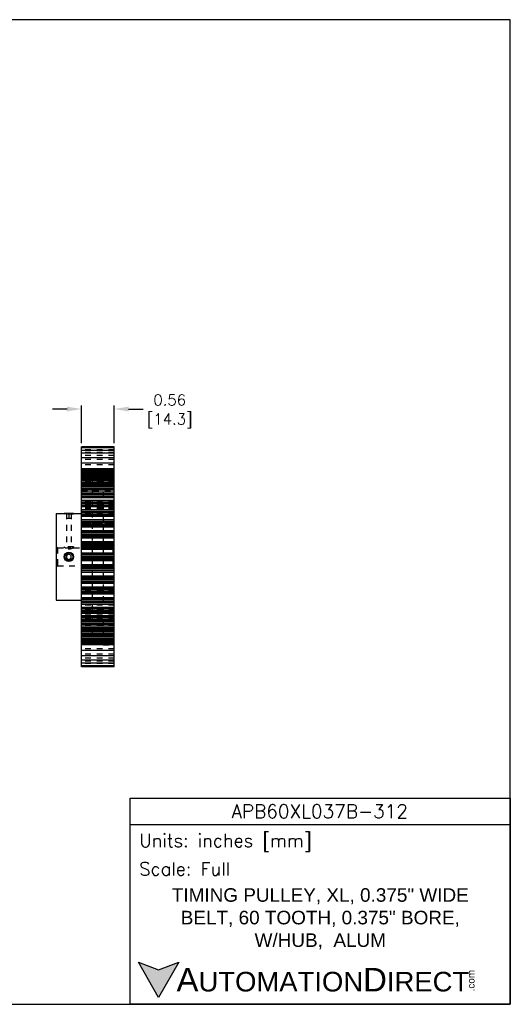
# Model space of a CAD drawing. Extents: x 909.4 to 931.4, y -8.5 to 8.5.
# Tile 2 of 2: x 922.9 to 931.4, y -8.5 to 8.5. Entities that reach past the tile are written whole.
import ezdxf

# ---------------------------------------------------------------- set-up
doc = ezdxf.new("R2010")
doc.units = 0
doc.header["$LTSCALE"] = 4
doc.header["$MEASUREMENT"] = 0
doc.linetypes.add('HIDDEN2', pattern=[0.1875, 0.125, -0.0625])
doc.layers.get('0').update_dxf_attribs({"linetype": 'CONTINUOUS'})
doc.layers.get('DEFPOINTS').update_dxf_attribs({"linetype": 'CONTINUOUS'})
for name, color, linetype in [('DIMENSIONS', 140, 'CONTINUOUS'), ('DIMENSIONS @ 1', 140, 'CONTINUOUS'), ('HIDDEN', 102, 'HIDDEN2'), ('TEXT', 140, 'CONTINUOUS')]:
    doc.layers.add(name, color=color, linetype=linetype)
doc.styles.add('\\M+2ABAC\\M+2A6A11', font='txt')
doc.styles.add('ROMANS', font='romans.shx')
doc.styles.get("Standard").update_dxf_attribs({"font": 'romans.shx'})
doc.dimstyles.get("Standard").update_dxf_attribs({"dimtxt": 0.1875, "dimasz": 0.25, "dimexe": 0.0625, "dimexo": 0.0625, "dimgap": 0.0625, "dimtad": 0, "dimtih": 1, "dimtoh": 1, "dimzin": 0, "dimdsep": 46, "dimtxsty": 'Standard', "dimcen": 0, "dimadec": 0, "dimazin": 0, "dimtfac": 1, "dimtofl": 0, "dimtmove": 0, "dimatfit": 3, "dimfxl": 0, "dimtolj": 1, "dimtzin": 0, "dimarcsym": 0})

# ---------------------------------------------------------------- blocks, each defined once
blk = doc.blocks.new('*D3')
at = {"layer": 'DEFPOINTS', "color": 0}
for p in [(924.5712981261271, 1.744248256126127), (924.0082981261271, 1.091522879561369), (924.5712981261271, 1.091522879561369)]:
    blk.add_point(p, dxfattribs=at)
at = {"layer": 'DIMENSIONS', "color": 0, "lineweight": -2}
for p, q in [((923.7582981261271, 1.744248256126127), (923.5082981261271, 1.744248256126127)), ((924.0082981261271, 1.154022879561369), (924.0082981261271, 1.806748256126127)), ((924.5712981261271, 1.154022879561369), (924.5712981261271, 1.806748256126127)), ((924.8212981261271, 1.744248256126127), (925.0712981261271, 1.744248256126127))]:
    blk.add_line(p, q, dxfattribs=at)
at = {"layer": 'DIMENSIONS', "color": 0}
for points in [[(923.7582981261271, 1.785914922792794), (923.7582981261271, 1.70258158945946), (924.0082981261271, 1.744248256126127)], [(924.8212981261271, 1.785914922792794), (924.8212981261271, 1.70258158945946), (924.5712981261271, 1.744248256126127)]]:
    blk.add_solid(points, dxfattribs=at)
at = {"layer": 'DIMENSIONS', "color": 0, "char_height": 0.1875, "attachment_point": 5}
for s, insert in [('\\A1;0.56', (925.5311195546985, 1.900498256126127)), ('\\A1;[14.3]', (925.5311195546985, 1.538891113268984))]:
    blk.add_mtext(s, dxfattribs=dict(at, insert=insert))

msp = doc.modelspace()

# ---------------------------------------------------------------- hatches: boundary and pattern name
at = {"layer": 'TEXT'}
msp.add_hatch(color=256, dxfattribs=at).paths.add_polyline_path([(925.6883008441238, -7.808852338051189), (925.3390763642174, -7.935959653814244), (924.9898518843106, -7.808852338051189), (925.3390763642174, -8.413726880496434)])

# ---------------------------------------------------------------- linework, layer by layer
for p, q in [((924.0082981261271, -2.706196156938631), (924.008298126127, 1.091522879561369)), ((924.5712981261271, 1.091522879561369), (924.0082981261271, 1.091522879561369)), ((924.5712981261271, 1.074415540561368), (924.0082981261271, 1.074415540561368)), ((924.5712981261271, 1.026593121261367), (924.0082981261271, 1.026593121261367)), ((924.571298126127, -2.706196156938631), (924.571298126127, 1.091522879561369)), ((924.5712981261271, 0.9795495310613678), (924.0082981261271, 0.9795495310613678)), ((924.5712981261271, 0.9028302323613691), (924.0082981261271, 0.9028302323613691)), ((924.5712981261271, 0.8076369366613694), (924.0082981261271, 0.8076369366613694)), ((924.571298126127, 0.7092368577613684), (924.008298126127, 0.7092368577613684)), ((924.008298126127, 0.7092139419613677), (924.571298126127, 0.7092139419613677)), ((924.008298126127, 0.7048961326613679), (924.571298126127, 0.7048961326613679)), ((924.008298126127, 0.6953796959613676), (924.571298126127, 0.6953796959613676)), ((924.008298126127, 0.6882042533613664), (924.571298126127, 0.6882042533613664)), ((924.571298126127, 0.6879480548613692), (924.008298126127, 0.6879480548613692)), ((924.008298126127, 0.6875831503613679), (924.571298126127, 0.6875831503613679)), ((924.008298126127, 0.6768432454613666), (924.571298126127, 0.6768432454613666)), ((924.008298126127, 0.674703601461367), (924.571298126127, 0.674703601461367)), ((924.008298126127, 0.6712526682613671), (924.571298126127, 0.6712526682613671)), ((924.008298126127, 0.6628151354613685), (924.571298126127, 0.6628151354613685)), ((924.571298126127, 0.655663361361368), (924.008298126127, 0.655663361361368)), ((924.008298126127, 0.6554396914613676), (924.571298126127, 0.6554396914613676)), ((924.008298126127, 0.6543911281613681), (924.571298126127, 0.6543911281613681)), ((924.008298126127, 0.6441651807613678), (924.571298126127, 0.6441651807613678)), ((924.008298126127, 0.6421292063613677), (924.571298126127, 0.6421292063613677)), ((924.571298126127, 0.6418982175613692), (924.008298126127, 0.6418982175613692)), ((924.571298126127, 0.6414851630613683), (924.008298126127, 0.6414851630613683)), ((924.008298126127, 0.6403738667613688), (924.571298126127, 0.6403738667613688)), ((924.008298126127, 0.6329120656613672), (924.571298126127, 0.6329120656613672)), ((924.008298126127, 0.6292228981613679), (924.571298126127, 0.6292228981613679)), ((924.008298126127, 0.619152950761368), (924.571298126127, 0.619152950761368)), ((924.008298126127, 0.6125190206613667), (924.571298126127, 0.6125190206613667)), ((924.008298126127, 0.6078314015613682), (924.571298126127, 0.6078314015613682)), ((924.008298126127, 0.6037942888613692), (924.571298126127, 0.6037942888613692)), ((924.571298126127, 0.6028742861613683), (924.008298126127, 0.6028742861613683)), ((924.008298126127, 0.5976466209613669), (924.571298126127, 0.5976466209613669)), ((924.008298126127, 0.5710507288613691), (924.571298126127, 0.5710507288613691)), ((924.571298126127, 0.5706431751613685), (924.008298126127, 0.5706431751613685)), ((924.008298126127, 0.5683938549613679), (924.571298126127, 0.5683938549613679)), ((924.008298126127, 0.5643378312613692), (924.571298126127, 0.5643378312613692)), ((924.008298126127, 0.5472837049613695), (924.571298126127, 0.5472837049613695)), ((924.008298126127, 0.546352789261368), (924.571298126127, 0.546352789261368)), ((924.008298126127, 0.5413145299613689), (924.571298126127, 0.5413145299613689)), ((924.571298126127, 0.5392592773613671), (924.008298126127, 0.5392592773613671)), ((924.008298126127, 0.5391946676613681), (924.571298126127, 0.5391946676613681)), ((924.008298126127, 0.5158138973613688), (924.571298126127, 0.5158138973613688)), ((924.008298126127, 0.4892939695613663), (924.571298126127, 0.4892939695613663)), ((924.571298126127, 0.4766342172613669), (924.008298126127, 0.4766342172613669)), ((924.008298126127, 0.4728747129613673), (924.571298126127, 0.4728747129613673)), ((924.008298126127, 0.4722938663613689), (924.571298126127, 0.4722938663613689)), ((924.008298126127, 0.4635580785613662), (924.571298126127, 0.4635580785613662)), ((924.008298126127, 0.4570245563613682), (924.571298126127, 0.4570245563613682)), ((924.008298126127, 0.455758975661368), (924.571298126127, 0.455758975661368)), ((924.571298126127, 0.4521416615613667), (924.008298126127, 0.4521416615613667)), ((924.008298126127, 0.4361968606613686), (924.571298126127, 0.4361968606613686)), ((924.008298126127, 0.4113417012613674), (924.571298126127, 0.4113417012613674)), ((924.008298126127, 0.3853515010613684), (924.571298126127, 0.3853515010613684)), ((924.571298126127, 0.3610668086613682), (924.008298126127, 0.3610668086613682)), ((924.008298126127, 0.3583550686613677), (924.571298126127, 0.3583550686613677)), ((924.008298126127, 0.3580870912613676), (924.571298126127, 0.3580870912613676)), ((924.008298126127, 0.3554507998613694), (924.571298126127, 0.3554507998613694)), ((924.008298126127, 0.3485915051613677), (924.571298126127, 0.3485915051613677)), ((924.008298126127, 0.3460627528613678), (924.571298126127, 0.3460627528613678)), ((924.571298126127, 0.3430120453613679), (924.008298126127, 0.3430120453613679)), ((924.008298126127, 0.311921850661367), (924.571298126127, 0.311921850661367)), ((924.008298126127, 0.2860175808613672), (924.571298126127, 0.2860175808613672)), ((924.008298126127, 0.2610018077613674), (924.571298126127, 0.2610018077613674)), ((924.008298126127, 0.2326753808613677), (924.571298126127, 0.2326753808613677)), ((924.571298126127, 0.2259183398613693), (924.008298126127, 0.2259183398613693)), ((924.008298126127, 0.2244709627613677), (924.571298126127, 0.2244709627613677)), ((924.008298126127, 0.2216457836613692), (924.571298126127, 0.2216457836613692)), ((924.008298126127, 0.2181312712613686), (924.571298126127, 0.2181312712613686)), ((924.008298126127, 0.215365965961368), (924.571298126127, 0.215365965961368)), ((924.571298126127, 0.213737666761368), (924.008298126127, 0.213737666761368)), ((924.008298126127, 0.1684960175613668), (924.571298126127, 0.1684960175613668)), ((924.008298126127, 0.1419858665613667), (924.571298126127, 0.1419858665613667)), ((924.008298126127, 0.1183725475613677), (924.571298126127, 0.1183725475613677)), ((924.008298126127, 0.08946877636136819), (924.571298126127, 0.08946877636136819)), ((924.008298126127, 0.07709388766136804), (924.571298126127, 0.07709388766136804)), ((924.571298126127, 0.07350123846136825), (924.008298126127, 0.07350123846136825)), ((924.008298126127, 0.0729323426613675), (924.571298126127, 0.0729323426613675)), ((924.008298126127, 0.0671704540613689), (924.571298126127, 0.0671704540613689)), ((924.571298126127, 0.06653044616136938), (924.008298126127, 0.06653044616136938)), ((924.008298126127, 0.06326570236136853), (924.571298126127, 0.06326570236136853)), ((924.008298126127, 0.008373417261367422), (924.571298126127, 0.008373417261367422)), ((923.571298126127, -0.05733663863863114), (923.571298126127, -1.557336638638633)), ((923.571298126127, -0.05733663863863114), (923.7077981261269, -0.05733663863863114)), ((923.722716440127, -0.05881832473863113), (923.7241981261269, -0.05733663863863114)), ((923.724198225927, -0.05733663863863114), (923.855398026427, -0.05733663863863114)), ((923.856879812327, -0.05881832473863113), (923.8553981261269, -0.05733663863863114)), ((923.8717981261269, -0.05733663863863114), (924.008298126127, -0.05733663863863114)), ((924.008298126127, -0.01828901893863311), (924.571298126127, -0.01828901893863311)), ((924.008298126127, -0.04009585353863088), (924.571298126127, -0.04009585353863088)), ((924.008298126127, -0.06908241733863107), (924.571298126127, -0.06908241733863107)), ((924.008298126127, -0.08259085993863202), (924.571298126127, -0.08259085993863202)), ((924.571298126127, -0.09357659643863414), (924.008298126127, -0.09357659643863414)), ((924.008298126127, -0.0936679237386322), (924.571298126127, -0.0936679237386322)), ((924.008298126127, -0.09598811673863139), (924.571298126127, -0.09598811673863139)), ((924.571298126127, -0.09609085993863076), (924.008298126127, -0.09609085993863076)), ((924.008298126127, -0.1064961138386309), (924.571298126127, -0.1064961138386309)), ((924.008298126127, -0.1657062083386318), (924.571298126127, -0.1657062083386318)), ((924.008298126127, -0.1920647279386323), (924.571298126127, -0.1920647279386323)), ((924.008298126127, -0.2116919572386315), (924.571298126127, -0.2116919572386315)), ((924.008298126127, -0.2402653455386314), (924.571298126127, -0.2402653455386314)), ((924.008298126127, -0.2546762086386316), (924.571298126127, -0.2546762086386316)), ((924.008298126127, -0.2713180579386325), (924.571298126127, -0.2713180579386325)), ((924.008298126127, -0.2724792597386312), (924.571298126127, -0.2724792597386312)), ((924.008298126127, -0.2882495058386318), (924.571298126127, -0.2882495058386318)), ((924.008298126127, -0.3507643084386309), (924.571298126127, -0.3507643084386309)), ((924.008298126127, -0.376367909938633), (924.571298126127, -0.376367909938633)), ((924.008298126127, -0.3934797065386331), (924.571298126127, -0.3934797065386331)), ((924.008298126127, -0.4211510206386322), (924.571298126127, -0.4211510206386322)), ((924.008298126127, -0.4362177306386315), (924.571298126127, -0.4362177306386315)), ((924.008298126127, -0.4558194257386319), (924.571298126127, -0.4558194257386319)), ((924.008298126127, -0.460442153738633), (924.571298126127, -0.460442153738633)), ((924.008298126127, -0.478884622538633), (924.571298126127, -0.478884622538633)), ((924.008298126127, -0.5436344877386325), (924.571298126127, -0.5436344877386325)), ((924.008298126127, -0.5680450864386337), (924.571298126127, -0.5680450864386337)), ((924.008298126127, -0.5823486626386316), (924.571298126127, -0.5823486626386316)), ((924.008298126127, -0.6086444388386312), (924.571298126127, -0.6086444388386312)), ((924.008298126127, -0.6241091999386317), (924.571298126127, -0.6241091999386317)), ((924.008298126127, -0.6463353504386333), (924.571298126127, -0.6463353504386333)), ((924.008298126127, -0.6543405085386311), (924.571298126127, -0.6543405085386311)), ((924.008298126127, -0.6751396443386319), (924.571298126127, -0.6751396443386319)), ((923.7897981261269, -0.7599939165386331), (923.748798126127, -0.783665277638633)), ((923.748798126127, -0.783665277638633), (923.748798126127, -0.8310079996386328)), ((923.748798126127, -0.8310079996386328), (923.7897981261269, -0.8546793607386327)), ((923.830798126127, -0.783665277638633), (923.7897981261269, -0.7599939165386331)), ((923.7897981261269, -0.8546793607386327), (923.830798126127, -0.8310079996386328)), ((923.830798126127, -0.8310079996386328), (923.830798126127, -0.783665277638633)), ((924.008298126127, -0.7410166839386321), (924.571298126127, -0.7410166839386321)), ((924.008298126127, -0.7638166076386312), (924.571298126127, -0.7638166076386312)), ((924.008298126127, -0.775067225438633), (924.571298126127, -0.775067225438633)), ((924.008298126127, -0.7995375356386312), (924.571298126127, -0.7995375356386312)), ((924.008298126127, -0.8151357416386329), (924.571298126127, -0.8151357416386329)), ((924.008298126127, -0.8396060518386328), (924.571298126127, -0.8396060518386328)), ((924.008298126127, -0.850856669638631), (924.571298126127, -0.850856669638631)), ((924.008298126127, -0.873656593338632), (924.571298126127, -0.873656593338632)), ((924.008298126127, -0.9395336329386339), (924.571298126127, -0.9395336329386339)), ((924.008298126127, -0.9603327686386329), (924.571298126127, -0.9603327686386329)), ((924.008298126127, -0.9683379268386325), (924.571298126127, -0.9683379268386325)), ((924.008298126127, -0.9905640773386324), (924.571298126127, -0.9905640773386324)), ((924.008298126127, -1.006028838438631), (924.571298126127, -1.006028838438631)), ((924.008298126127, -1.032324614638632), (924.571298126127, -1.032324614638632)), ((924.008298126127, -1.046628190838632), (924.571298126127, -1.046628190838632)), ((924.008298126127, -1.071038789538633), (924.571298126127, -1.071038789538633)), ((924.008298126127, -1.135788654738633), (924.571298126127, -1.135788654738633)), ((924.008298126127, -1.154231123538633), (924.571298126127, -1.154231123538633)), ((924.008298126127, -1.158853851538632), (924.571298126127, -1.158853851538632)), ((924.008298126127, -1.178455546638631), (924.571298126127, -1.178455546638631)), ((924.008298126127, -1.193522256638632), (924.571298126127, -1.193522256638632)), ((924.008298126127, -1.221193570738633), (924.571298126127, -1.221193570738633)), ((924.008298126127, -1.238305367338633), (924.571298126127, -1.238305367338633)), ((924.008298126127, -1.263908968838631), (924.571298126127, -1.263908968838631)), ((924.008298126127, -1.326423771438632), (924.571298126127, -1.326423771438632)), ((924.008298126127, -1.342194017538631), (924.571298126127, -1.342194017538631)), ((924.008298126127, -1.343355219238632), (924.571298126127, -1.343355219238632)), ((924.008298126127, -1.359997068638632), (924.571298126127, -1.359997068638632)), ((924.008298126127, -1.374407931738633), (924.571298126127, -1.374407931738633)), ((924.008298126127, -1.402981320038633), (924.571298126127, -1.402981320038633)), ((924.008298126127, -1.422608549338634), (924.571298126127, -1.422608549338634)), ((924.008298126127, -1.448967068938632), (924.571298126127, -1.448967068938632)), ((924.008298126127, -1.508177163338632), (924.571298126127, -1.508177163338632)), ((924.571298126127, -1.518582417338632), (924.008298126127, -1.518582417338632)), ((924.008298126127, -1.518685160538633), (924.571298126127, -1.518685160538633)), ((924.008298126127, -1.521005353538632), (924.571298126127, -1.521005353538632)), ((924.571298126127, -1.521096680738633), (924.008298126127, -1.521096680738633)), ((923.571298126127, -1.557336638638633), (924.008298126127, -1.557336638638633)), ((924.008298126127, -1.532082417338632), (924.571298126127, -1.532082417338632)), ((924.008298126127, -1.545590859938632), (924.571298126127, -1.545590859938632)), ((924.008298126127, -1.574577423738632), (924.571298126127, -1.574577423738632)), ((924.008298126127, -1.596384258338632), (924.571298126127, -1.596384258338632)), ((924.008298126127, -1.623046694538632), (924.571298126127, -1.623046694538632)), ((924.008298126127, -1.677938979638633), (924.571298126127, -1.677938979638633)), ((924.571298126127, -1.681203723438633), (924.008298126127, -1.681203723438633)), ((924.008298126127, -1.681843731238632), (924.571298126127, -1.681843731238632)), ((924.008298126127, -1.687605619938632), (924.571298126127, -1.687605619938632)), ((924.571298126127, -1.688174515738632), (924.008298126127, -1.688174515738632)), ((924.008298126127, -1.691767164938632), (924.571298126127, -1.691767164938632)), ((924.008298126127, -1.704142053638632), (924.571298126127, -1.704142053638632)), ((924.008298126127, -1.733045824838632), (924.571298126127, -1.733045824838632)), ((924.008298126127, -1.756659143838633), (924.571298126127, -1.756659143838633)), ((924.008298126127, -1.783169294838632), (924.571298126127, -1.783169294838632)), ((924.571298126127, -1.828410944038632), (924.008298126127, -1.828410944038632)), ((924.008298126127, -1.830039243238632), (924.571298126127, -1.830039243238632)), ((924.008298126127, -1.832804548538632), (924.571298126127, -1.832804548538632)), ((924.008298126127, -1.836319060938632), (924.571298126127, -1.836319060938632)), ((924.008298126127, -1.839144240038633), (924.571298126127, -1.839144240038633)), ((924.571298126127, -1.840591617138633), (924.008298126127, -1.840591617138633)), ((924.008298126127, -1.847348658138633), (924.571298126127, -1.847348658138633)), ((924.008298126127, -1.875675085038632), (924.571298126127, -1.875675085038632)), ((924.008298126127, -1.900690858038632), (924.571298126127, -1.900690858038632)), ((924.008298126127, -1.926595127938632), (924.571298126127, -1.926595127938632)), ((924.571298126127, -1.957685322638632), (924.008298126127, -1.957685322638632)), ((924.008298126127, -1.960736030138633), (924.571298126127, -1.960736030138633)), ((924.008298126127, -1.963264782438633), (924.571298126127, -1.963264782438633)), ((924.008298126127, -1.970124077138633), (924.571298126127, -1.970124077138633)), ((924.008298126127, -1.972760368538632), (924.571298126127, -1.972760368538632)), ((924.008298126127, -1.973028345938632), (924.571298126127, -1.973028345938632)), ((924.571298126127, -1.975740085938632), (924.008298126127, -1.975740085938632)), ((924.008298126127, -2.000024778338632), (924.571298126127, -2.000024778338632)), ((924.008298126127, -2.026014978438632), (924.571298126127, -2.026014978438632)), ((924.008298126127, -2.050870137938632), (924.571298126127, -2.050870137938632)), ((924.571298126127, -2.066814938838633), (924.008298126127, -2.066814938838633)), ((924.008298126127, -2.070432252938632), (924.571298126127, -2.070432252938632)), ((924.008298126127, -2.071697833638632), (924.571298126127, -2.071697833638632)), ((924.008298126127, -2.078231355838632), (924.571298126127, -2.078231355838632)), ((924.008298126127, -2.086967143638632), (924.571298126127, -2.086967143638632)), ((924.008298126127, -2.087547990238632), (924.571298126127, -2.087547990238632)), ((924.571298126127, -2.091307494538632), (924.008298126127, -2.091307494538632)), ((924.008298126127, -2.103967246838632), (924.571298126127, -2.103967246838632)), ((924.008298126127, -2.130487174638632), (924.571298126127, -2.130487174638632)), ((924.008298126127, -2.153867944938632), (924.571298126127, -2.153867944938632)), ((924.571298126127, -2.153932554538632), (924.008298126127, -2.153932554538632)), ((924.008298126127, -2.155987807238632), (924.571298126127, -2.155987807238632)), ((924.008298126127, -2.161026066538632), (924.571298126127, -2.161026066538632)), ((924.008298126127, -2.161956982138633), (924.571298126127, -2.161956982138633)), ((924.008298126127, -2.179011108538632), (924.571298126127, -2.179011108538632)), ((924.008298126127, -2.183067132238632), (924.571298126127, -2.183067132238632)), ((924.571298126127, -2.185316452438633), (924.008298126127, -2.185316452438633)), ((924.008298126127, -2.185724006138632), (924.571298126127, -2.185724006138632)), ((924.008298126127, -2.212319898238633), (924.571298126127, -2.212319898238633)), ((924.571298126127, -2.217547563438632), (924.008298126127, -2.217547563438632)), ((924.008298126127, -2.218467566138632), (924.571298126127, -2.218467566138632)), ((924.008298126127, -2.222504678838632), (924.571298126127, -2.222504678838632)), ((924.008298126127, -2.227192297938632), (924.571298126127, -2.227192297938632)), ((924.008298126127, -2.233826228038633), (924.571298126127, -2.233826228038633)), ((924.008298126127, -2.243896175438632), (924.571298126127, -2.243896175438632)), ((924.008298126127, -2.247585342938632), (924.571298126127, -2.247585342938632)), ((924.008298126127, -2.255047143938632), (924.571298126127, -2.255047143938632)), ((924.571298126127, -2.256158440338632), (924.008298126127, -2.256158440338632)), ((924.571298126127, -2.256571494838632), (924.008298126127, -2.256571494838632)), ((924.008298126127, -2.256802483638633), (924.571298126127, -2.256802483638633)), ((924.008298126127, -2.258838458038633), (924.571298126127, -2.258838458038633)), ((924.008298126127, -2.269064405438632), (924.571298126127, -2.269064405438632)), ((924.008298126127, -2.270112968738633), (924.571298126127, -2.270112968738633)), ((924.571298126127, -2.270336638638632), (924.008298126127, -2.270336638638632)), ((924.008298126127, -2.277488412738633), (924.571298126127, -2.277488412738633)), ((924.008298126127, -2.285925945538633), (924.571298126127, -2.285925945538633)), ((924.008298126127, -2.289376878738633), (924.571298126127, -2.289376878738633)), ((924.008298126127, -2.291516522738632), (924.571298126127, -2.291516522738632)), ((924.008298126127, -2.302256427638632), (924.571298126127, -2.302256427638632)), ((924.571298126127, -2.302621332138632), (924.008298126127, -2.302621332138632)), ((924.008298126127, -2.302877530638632), (924.571298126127, -2.302877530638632)), ((924.008298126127, -2.310052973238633), (924.571298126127, -2.310052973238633)), ((924.008298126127, -2.319569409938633), (924.571298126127, -2.319569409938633)), ((924.008298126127, -2.323887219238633), (924.571298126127, -2.323887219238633)), ((924.571298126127, -2.323910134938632), (924.008298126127, -2.323910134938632)), ((924.5712981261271, -2.422310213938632), (924.0082981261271, -2.422310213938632)), ((924.5712981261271, -2.517503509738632), (924.0082981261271, -2.517503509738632)), ((924.5712981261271, -2.594222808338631), (924.0082981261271, -2.594222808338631)), ((924.5712981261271, -2.641266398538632), (924.0082981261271, -2.641266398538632)), ((924.5712981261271, -2.689088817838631), (924.0082981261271, -2.689088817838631)), ((924.5712981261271, -2.706196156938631), (924.0082981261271, -2.706196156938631))]:
    msp.add_line(p, q)
for radius in [0.082, 0.0656]:
    msp.add_circle((923.7897981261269, -0.8073366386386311), radius)
for points, start_tangent, end_tangent in [([(923.7077981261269, -0.05733663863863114), (923.708076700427, -0.05736704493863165)], (0.0002785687, -3.04568e-05), (0.0002785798, -3.03558e-05)), ([(923.8717981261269, -0.05733663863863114), (923.8715195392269, -0.05736704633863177), (923.8706848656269, -0.05745753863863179), (923.869299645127, -0.05760569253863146), (923.867370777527, -0.05780777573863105), (923.864912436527, -0.05805821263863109), (923.8619364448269, -0.05835069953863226), (923.8584671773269, -0.05867687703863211), (923.854521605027, -0.05902846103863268), (923.850134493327, -0.05939514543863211), (923.8453279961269, -0.05976753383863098), (923.8401459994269, -0.06013458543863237), (923.834615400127, -0.06048686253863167), (923.828786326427, -0.06081398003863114), (923.822689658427, -0.06110754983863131), (923.816378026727, -0.06135909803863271), (923.8098858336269, -0.06156219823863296), (923.803264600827, -0.06171116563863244), (923.796552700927, -0.06180218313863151), (923.789797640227, -0.06183278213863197), (923.7830429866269, -0.06180217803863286), (923.7763307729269, -0.06171114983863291), (923.769709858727, -0.06156218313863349), (923.763217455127, -0.06135907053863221), (923.7569060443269, -0.06110752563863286), (923.750809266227, -0.06081394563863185), (923.744980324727, -0.06048683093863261), (923.739449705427, -0.06013454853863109), (923.7342677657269, -0.05976749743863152), (923.729461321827, -0.05939511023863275), (923.7250742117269, -0.05902842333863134), (923.721128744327, -0.05867684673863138), (923.7176594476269, -0.05835066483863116), (923.714683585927, -0.05805818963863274), (923.712225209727, -0.05780774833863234), (923.7102965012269, -0.05760568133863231), (923.7089113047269, -0.05745752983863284), (923.7080766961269, -0.05736704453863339), (923.7077981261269, -0.05733663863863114)], (-0.1633539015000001, -0.0178600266), (-0.1633539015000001, 0.0178600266)), ([(923.708076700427, -0.05736704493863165), (923.7089113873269, -0.0574575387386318), (923.710296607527, -0.05760569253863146), (923.712225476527, -0.05780777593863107), (923.714683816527, -0.05805821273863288), (923.7176598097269, -0.05835069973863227), (923.7211290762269, -0.05867687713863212), (923.722716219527, -0.05882078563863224)], (0.014625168, -0.0015936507), (0.0146530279, -0.0013132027)), ([(923.722716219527, -0.05882078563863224), (923.725074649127, -0.05902846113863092), (923.7294617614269, -0.05939514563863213), (923.734268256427, -0.05976753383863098), (923.7394502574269, -0.0601345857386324), (923.7449808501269, -0.06048686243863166), (923.7508099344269, -0.06081398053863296), (923.7569065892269, -0.0611075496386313), (923.763218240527, -0.06135909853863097), (923.7697104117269, -0.06156219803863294), (923.7763316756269, -0.06171116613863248), (923.7830435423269, -0.06180218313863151), (923.7897986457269, -0.06183278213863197), (923.7965532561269, -0.06180217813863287), (923.803265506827, -0.06171114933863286), (923.809886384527, -0.0615621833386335), (923.816378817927, -0.06135906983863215), (923.8226902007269, -0.06110752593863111), (923.8287870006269, -0.06081394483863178), (923.8346159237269, -0.06048683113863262), (923.840146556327, -0.06013454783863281), (923.8453284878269, -0.05976749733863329), (923.850134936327, -0.05939510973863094), (923.854522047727, -0.05902842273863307), (923.856880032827, -0.05882078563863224)], (0.1338072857, -0.0119917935), (0.1338072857, 0.0119917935)), ([(923.856880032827, -0.05882078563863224), (923.858467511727, -0.05867684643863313), (923.8619368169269, -0.05835066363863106), (923.8649126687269, -0.05805818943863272), (923.867371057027, -0.05780774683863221), (923.8692997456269, -0.05760568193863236), (923.870684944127, -0.05745753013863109), (923.871519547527, -0.05736704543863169)], (0.0146530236, 0.001313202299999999), (0.0146251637, 0.0015936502)), ([(923.871519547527, -0.05736704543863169), (923.8717981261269, -0.05733663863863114)], (0.0002785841, 3.03563e-05), (0.0002785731, 3.04573e-05))]:
    msp.add_spline(points, degree=3, dxfattribs=dict(start_tangent=start_tangent, end_tangent=end_tangent))
at = {"layer": 'DEFPOINTS'}
msp.add_lwpolyline([(909.4247788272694, -8.533898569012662), (931.4093251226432, -8.533898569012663), (931.4093251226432, 8.466101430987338), (909.4093251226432, 8.466101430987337)], close=True, dxfattribs=at)
at = {"layer": 'HIDDEN', "ltscale": 0.05}
for p, q in [((924.5712981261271, 1.037663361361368), (924.0082981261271, 1.037663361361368)), ((924.5712981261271, 1.036954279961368), (924.0082981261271, 1.036954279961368)), ((924.5712981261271, 0.9951341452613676), (924.0082981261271, 0.9951341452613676)), ((924.5712981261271, 0.9436311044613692), (924.0082981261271, 0.9436311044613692)), ((924.5712981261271, 0.8726482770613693), (924.0082981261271, 0.8726482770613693)), ((924.5712981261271, 0.7829633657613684), (924.0082981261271, 0.7829633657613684)), ((924.1959647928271, 0.7126633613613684), (924.0082981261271, 0.7126633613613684)), ((924.1959647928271, -2.327336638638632), (924.1959647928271, 0.7126633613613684)), ((924.3836314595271, 0.7126633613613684), (924.3836314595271, -2.327336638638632)), ((924.3836314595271, 0.7126633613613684), (924.5712981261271, 0.7126633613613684)), ((924.571298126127, 0.6730972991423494), (924.0082981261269, 0.6730972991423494)), ((924.571298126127, 0.6643732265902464), (924.0082981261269, 0.6643732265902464)), ((924.571298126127, 0.6305288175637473), (924.0082981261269, 0.6305288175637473)), ((924.0082981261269, 0.6298091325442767), (924.571298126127, 0.6298091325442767)), ((924.571298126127, 0.4896480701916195), (924.0082981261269, 0.4896480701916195)), ((924.571298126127, 0.4462373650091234), (924.0082981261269, 0.4462373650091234)), ((924.571298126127, 0.3775650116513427), (924.0082981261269, 0.3775650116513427)), ((924.571298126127, 0.3747654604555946), (924.0082981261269, 0.3747654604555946)), ((924.0082981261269, 0.3332256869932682), (924.571298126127, 0.3332256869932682)), ((924.0082981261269, 0.2175798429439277), (924.571298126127, 0.2175798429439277)), ((924.571298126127, 0.1471614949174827), (924.0082981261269, 0.1471614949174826)), ((924.571298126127, 0.1399012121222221), (924.0082981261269, 0.1399012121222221)), ((924.571298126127, 0.1218515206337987), (924.0082981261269, 0.1218515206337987)), ((924.571298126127, 0.1046837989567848), (924.0082981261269, 0.1046837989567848)), ((924.571298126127, 0.05099334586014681), (924.0082981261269, 0.0509933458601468)), ((924.571298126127, 0.02715772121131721), (924.0082981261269, 0.0271577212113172)), ((924.571298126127, 0.02604651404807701), (924.0082981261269, 0.02604651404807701)), ((923.7077981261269, -0.05733663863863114), (923.7077981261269, -0.073736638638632)), ((923.7077981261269, -0.073736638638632), (923.722716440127, -0.05881832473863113)), ((923.8717981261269, -0.073736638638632), (923.7077981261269, -0.073736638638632)), ((923.748798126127, -0.05733663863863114), (923.748798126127, -0.6346866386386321)), ((923.748798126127, -0.1393366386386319), (923.830798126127, -0.1393366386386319)), ((923.7897981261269, -0.05733663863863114), (923.7897981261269, -0.1393366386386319)), ((923.830798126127, -0.05733663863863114), (923.8307981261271, -0.6346866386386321)), ((923.8717981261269, -0.073736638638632), (923.856879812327, -0.05881832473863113)), ((923.8717981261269, -0.05733663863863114), (923.8717981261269, -0.073736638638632)), ((924.571298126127, -0.06525888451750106), (924.0082981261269, -0.06525888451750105)), ((924.571298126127, -0.08034946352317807), (924.0082981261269, -0.08034946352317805)), ((924.571298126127, -0.08243753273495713), (924.0082981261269, -0.08243753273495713)), ((924.0082981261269, -0.08391290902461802), (924.571298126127, -0.08391290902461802)), ((924.571298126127, -0.2100287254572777), (924.0082981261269, -0.2100287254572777)), ((924.571298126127, -0.2146832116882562), (924.0082981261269, -0.2146832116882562)), ((924.571298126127, -0.2198902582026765), (924.0082981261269, -0.2198902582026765)), ((924.0082981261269, -0.2203598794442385), (924.571298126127, -0.2203598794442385)), ((924.0082981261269, -0.3799404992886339), (924.571298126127, -0.379940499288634)), ((923.571298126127, -0.6276491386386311), (923.594735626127, -0.6510866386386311)), ((923.594735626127, -0.6510866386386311), (923.594735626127, -0.9635866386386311)), ((923.594735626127, -0.6510866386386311), (923.7077981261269, -0.6510866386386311)), ((923.7077981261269, -0.6346866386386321), (923.7077981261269, -0.6510866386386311)), ((923.7241981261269, -0.6510866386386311), (923.7077981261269, -0.6346866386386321)), ((923.8717981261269, -0.6346866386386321), (923.7077981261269, -0.6346866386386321)), ((923.724198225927, -0.6510866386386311), (923.855398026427, -0.6510866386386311)), ((923.8553981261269, -0.6510866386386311), (923.8717981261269, -0.6346866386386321)), ((923.8717981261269, -0.6346866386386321), (923.8717981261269, -0.6510866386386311)), ((923.8717981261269, -0.6510866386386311), (924.547860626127, -0.6510866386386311)), ((924.547860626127, -0.6510866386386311), (924.571298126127, -0.6276491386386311)), ((924.547860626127, -0.6510866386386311), (924.547860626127, -0.9635866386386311)), ((923.571298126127, -0.9870241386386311), (923.594735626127, -0.9635866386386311)), ((923.594735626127, -0.9635866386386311), (924.547860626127, -0.9635866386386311)), ((924.547860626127, -0.9635866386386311), (924.571298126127, -0.9870241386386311)), ((924.571298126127, -1.234732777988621), (924.0082981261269, -1.234732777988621)), ((924.571298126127, -1.394313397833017), (924.0082981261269, -1.394313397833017)), ((924.571298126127, -1.394783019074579), (924.0082981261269, -1.394783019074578)), ((924.571298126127, -1.399990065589), (924.0082981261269, -1.399990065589)), ((924.571298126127, -1.404644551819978), (924.0082981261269, -1.404644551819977)), ((924.571298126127, -1.530760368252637), (924.0082981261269, -1.530760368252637)), ((924.571298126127, -1.532235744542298), (924.0082981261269, -1.532235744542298)), ((924.571298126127, -1.534323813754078), (924.0082981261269, -1.534323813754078)), ((924.571298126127, -1.549414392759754), (924.0082981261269, -1.549414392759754)), ((924.571298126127, -1.641830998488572), (924.0082981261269, -1.641830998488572)), ((924.571298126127, -1.71935707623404), (924.0082981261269, -1.71935707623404)), ((924.571298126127, -1.736524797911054), (924.0082981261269, -1.736524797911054)), ((924.571298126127, -1.754476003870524), (924.0082981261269, -1.754476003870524)), ((924.571298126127, -1.754574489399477), (924.0082981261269, -1.754574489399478)), ((924.571298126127, -1.79601577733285), (924.0082981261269, -1.79601577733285)), ((924.571298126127, -1.875192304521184), (924.0082981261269, -1.875192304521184)), ((924.571298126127, -1.877081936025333), (924.0082981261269, -1.877081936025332)), ((924.571298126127, -1.902028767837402), (924.0082981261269, -1.902028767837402)), ((924.571298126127, -1.985034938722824), (924.0082981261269, -1.985034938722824)), ((924.571298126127, -1.998196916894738), (924.0082981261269, -1.998196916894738)), ((924.571298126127, -2.053707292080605), (924.0082981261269, -2.053707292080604)), ((924.571298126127, -2.097117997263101), (924.0082981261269, -2.0971179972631)), ((924.571298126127, -2.280218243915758), (924.0082981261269, -2.280218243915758)), ((924.571298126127, -2.28093792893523), (924.0082981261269, -2.280937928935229)), ((924.571298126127, -2.314782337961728), (924.0082981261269, -2.314782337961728)), ((924.571298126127, -2.323506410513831), (924.0082981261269, -2.323506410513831)), ((924.1959647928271, -2.327336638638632), (924.0082981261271, -2.327336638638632)), ((924.3836314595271, -2.327336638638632), (924.5712981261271, -2.327336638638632)), ((924.5712981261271, -2.397636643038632), (924.0082981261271, -2.397636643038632)), ((924.5712981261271, -2.487321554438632), (924.0082981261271, -2.487321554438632)), ((924.5712981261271, -2.558304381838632), (924.0082981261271, -2.558304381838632)), ((924.5712981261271, -2.609807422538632), (924.0082981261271, -2.609807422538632)), ((924.5712981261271, -2.651627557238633), (924.0082981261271, -2.651627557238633)), ((924.5712981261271, -2.652336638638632), (924.0082981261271, -2.652336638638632))]:
    msp.add_line(p, q, dxfattribs=at)
at = {"layer": 'HIDDEN', "ltscale": 0.05, "start_tangent": (-0.1524532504, -0.0800074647), "end_tangent": (-0.1524532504, 0.0800074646)}
msp.add_spline([(923.8717981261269, -0.6510866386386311), (923.8715670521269, -0.6512077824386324), (923.870869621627, -0.6515719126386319), (923.869701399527, -0.6521767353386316), (923.8680516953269, -0.6530198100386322), (923.8659125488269, -0.6540934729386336), (923.8632643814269, -0.655391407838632), (923.8601024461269, -0.6568947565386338), (923.856433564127, -0.6585739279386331), (923.8522683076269, -0.6603924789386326), (923.8476379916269, -0.6623003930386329), (923.842601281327, -0.664234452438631), (923.837219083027, -0.6661317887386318), (923.8315700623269, -0.6679273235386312), (923.825744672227, -0.6695606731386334), (923.8198050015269, -0.6709897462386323), (923.813816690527, -0.6721813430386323), (923.8078028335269, -0.6731195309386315), (923.801797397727, -0.6737924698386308), (923.795792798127, -0.6741976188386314), (923.7897983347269, -0.6743326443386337), (923.783803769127, -0.6741976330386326), (923.777799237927, -0.6737925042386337), (923.7717938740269, -0.6731195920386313), (923.765780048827, -0.6721814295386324), (923.7597918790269, -0.670989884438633), (923.753852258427, -0.6695608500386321), (923.748026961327, -0.6679275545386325), (923.7423779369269, -0.6661320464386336), (923.736995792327, -0.664234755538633), (923.7319588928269, -0.6623006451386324), (923.727328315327, -0.6603926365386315), (923.7231628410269, -0.6585739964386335), (923.719494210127, -0.6568949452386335), (923.716332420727, -0.6553916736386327), (923.713684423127, -0.654093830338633), (923.711545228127, -0.6530201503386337), (923.709895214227, -0.6521769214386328), (923.7087268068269, -0.6515720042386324), (923.708029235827, -0.6512078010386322), (923.7077981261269, -0.6510866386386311)], degree=3, dxfattribs=at)
at = {"layer": 'TEXT'}
msp.add_line((924.8496621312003, -5.429680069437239), (931.4093251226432, -5.429680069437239), dxfattribs=at)
for points in [[(924.8496621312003, -8.533898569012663), (924.8496621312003, -4.977518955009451), (931.4093251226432, -4.977518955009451), (931.4093251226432, -8.533898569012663)], [(925.6883008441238, -7.808852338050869), (925.3390763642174, -8.41372688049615), (924.9898518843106, -7.808852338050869), (925.3390763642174, -7.935959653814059)]]:
    msp.add_lwpolyline(points, close=True, dxfattribs=at)

# ---------------------------------------------------------------- texts
for s, insert, char_height, width, attachment_point, style in [('APB60XL037B-312', (928.1193129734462, -5.200481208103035), 0.2338418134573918, 4.401698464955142, 5, 'ROMANS'), (' Units: inches [mm]', (924.8496621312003, -5.743949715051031), 0.2260805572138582, 6.559662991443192, 4, 'ROMANS'), (' Scale: Full', (924.8496621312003, -6.196110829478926), 0.2260805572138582, 6.559662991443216, 4, 'ROMANS'), ('{\\fArial|b0|i0|c0|p34;     \\H1.2x;A\\H0.8333x;UTOMATION\\H1.2x;D\\H0.8333x;IRECT}', (924.9898518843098, -8.111289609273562), 0.3391208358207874, 5.74459529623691, 4, '\\M+2ABAC\\M+2A6A11')]:
    msp.add_mtext(s, dxfattribs=dict(at, insert=insert, char_height=char_height, width=width, attachment_point=attachment_point, style=style))
at = {"layer": 'TEXT', "insert": (928.1294936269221, -7.058099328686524), "char_height": 0.2338418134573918, "width": 5.240897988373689, "attachment_point": 5}
msp.add_mtext('\\A1;{\\fArial|b0|i0|c0|p34;TIMING PULLEY, XL, 0.375" WIDE BELT, 60 TOOTH, 0.375" BORE, W/HUB,  ALUM}', dxfattribs=at)
at = {"layer": 'TEXT', "insert": (930.6695689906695, -8.31010213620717), "char_height": 0.1220835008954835, "width": 0.3617749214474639, "attachment_point": 1, "rotation": 89.99999999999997, "style": '\\M+2ABAC\\M+2A6A11'}
msp.add_mtext('{\\fArial|b0|i0|c0|p34;.com}', dxfattribs=at)

# ---------------------------------------------------------------- dimensions: what is measured, and where the dimension line sits
at = {"layer": 'DIMENSIONS @ 1'}
dim = msp.add_linear_dim(base=(924.5712981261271, 1.744248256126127), p1=(924.0082981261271, 1.091522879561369), p2=(924.5712981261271, 1.091522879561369), dimstyle='Standard', override={"dimscale": 1, "dimpost": '\\X', "dimtix": 0, "dimtofl": 0, "dimtmove": 0, "dimatfit": 3}, dxfattribs=at)
dim.commit()
dim.dimension.update_dxf_attribs({"geometry": '*D3', "text_midpoint": (925.5311195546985, 1.744248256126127)})

doc.saveas('drawing.dxf')
